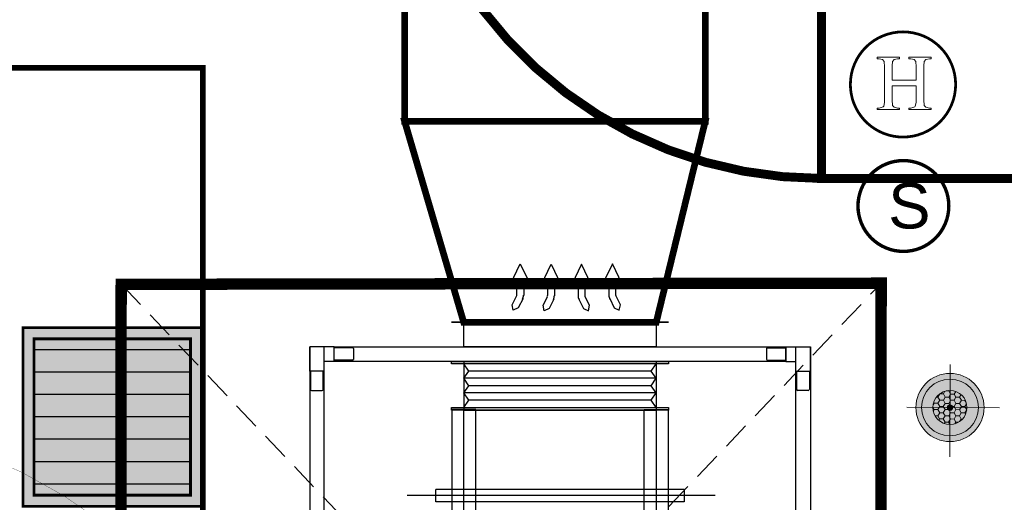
# Model space of a CAD drawing. Header units: millimetres. Extents: x -115221 to 194496, y -122556 to 375476.
# Tile 9 of 169: x 103453 to 105655, y -118817 to -117737. Entities that reach past the tile are written whole.
import ezdxf

# ---------------------------------------------------------------- set-up
doc = ezdxf.new("R2010")
doc.units = ezdxf.units.MM
doc.set_wipeout_variables(frame=1)
doc.linetypes.add('CONTINOUS', pattern=[0])
doc.linetypes.add('HIDDEN', pattern=[0.375, 0.25, -0.125])
for name, color, linetype in [('AC-CHW AHU', 1, 'Continuous'), ('AC-FA DUCT', 82, 'Continuous'), ('AC-RA GRILLE', 1, 'Continuous'), ('AC-SA DUCT', 150, 'Continuous'), ('AC-TRAP DOOR', 36, 'Continuous'), ('AC-VALVE STATION', 7, 'Continuous'), ('LIGHTING A', 7, 'Continuous')]:
    doc.layers.add(name, color=color, linetype=linetype)
for name, color, linetype, lineweight in [('ELE-SMOKE DETECTOR', 6, 'Continuous', 20), ('ELEC_HEAT DETECTOR', 4, 'CONTINOUS', 25), ('LIGHTING LAYOUT', 5, 'Continuous', 0), ('THERMOSTAT', 4, 'Continuous', 18)]:
    doc.layers.add(name, color=color, linetype=linetype, lineweight=lineweight)
doc.styles.get("Standard").update_dxf_attribs({"font": 'arial.ttf'})

# ---------------------------------------------------------------- blocks, each defined once
blk = doc.blocks.new('2000 CFM C.S. AHU')
at = {"layer": 'AC-CHW AHU', "color": 8}
for points in [[(3.901, 4.237), (3.146, 4.621), (2.954, 5.026), (3.407, 5.116), (4.093, 4.765)], [(4.183, 4.731), (5.082, 4.731), (5.082, 5.239), (6.73, 4.463), (5.082, 3.674), (5.082, 4.182), (4.148, 4.182)], [(3.846, 1.738), (3.111, 2.129), (2.919, 2.534), (3.359, 2.616), (4.059, 2.266)], [(4.148, 2.232), (5.048, 2.232), (5.048, 2.74), (6.695, 1.971), (5.048, 1.175), (5.048, 1.69), (4.114, 1.69)], [(4.148, -0.775), (5.048, -0.775), (5.048, -1.283), (6.695, -0.494), (5.048, 0.296), (5.048, -0.212), (4.114, -0.212)], [(3.846, -0.281), (3.111, -0.652), (2.919, -1.057), (3.359, -1.139), (4.059, -0.789)], [(4.183, -3.268), (5.082, -3.268), (5.082, -3.776), (6.73, -2.986), (5.082, -2.197), (5.082, -2.705), (4.148, -2.705)], [(3.901, -2.78), (3.146, -3.144), (2.954, -3.549), (3.407, -3.638), (4.093, -3.288)]]:
    blk.add_lwpolyline(points, dxfattribs=at)
for points in [[(3.853, 4.285), (3.956, 4.23), (4.073, 4.202), (4.189, 4.202)], [(4.1, 4.765), (4.128, 4.752), (4.162, 4.745), (4.189, 4.745)], [(3.819, 1.786), (3.922, 1.731), (4.038, 1.703), (4.155, 1.703)], [(4.066, 2.273), (4.093, 2.259), (4.128, 2.253), (4.155, 2.253)], [(4.155, -0.212), (4.038, -0.212), (3.922, -0.24), (3.819, -0.295)], [(4.155, -0.755), (4.128, -0.755), (4.093, -0.762), (4.066, -0.775)], [(4.189, -2.705), (4.073, -2.705), (3.956, -2.732), (3.853, -2.787)], [(4.189, -3.254), (4.162, -3.254), (4.128, -3.261), (4.1, -3.274)]]:
    blk.add_open_spline(points, degree=3, dxfattribs=at)
blk.add_wipeout([(-44, -18.993), (-32.325, -18.993), (-32.325, -20.174), (-29.455, -20.174), (-29.455, -20.909), (-31.549, -20.909), (-31.549, -21.087), (-29.249, -21.087), (-29.249, -20.174), (-15.695, -20.174), (-15.695, -21.087), (-13.409, -21.087), (-13.409, -20.909), (-15.503, -20.909), (-15.503, -20.174), (-12.633, -20.174), (-12.633, -18.993), (0, -18.993), (0, -6.536), (1.984, -6.536), (1.984, 9.036), (0, 9.036), (0, 21.5), (-43.911, 21.5)]).dxf.layer = 'AC-CHW AHU'
at = {"layer": 'AC-CHW AHU'}
for points in [[(-40.958, 20.319), (0, 20.319), (0, 21.493), (-40.958, 21.493)], [(-1.174, -17.029), (-1.174, 19.523), (0, 19.523), (0, -17.029)], [(1.984, -6.536), (0, -6.536), (0, 9.036), (1.984, 9.036), (1.984, 10.036), (1.984, -7.536)], [(-40.958, -17.819), (0, -17.819), (0, -19), (-40.958, -19)]]:
    blk.add_lwpolyline(points, close=True, dxfattribs=at)
for points in [[(-3.529, 21.335), (-3.529, 20.477), (-3.529, 20.477)], [(-3.529, 21.335), (-3.529, 20.477), (-3.529, 20.477)], [(-1.964, 21.425), (-3.46, 21.425), (-3.46, 21.425)], [(-1.964, 21.425), (-3.46, 21.425), (-3.46, 21.425)], [(-1.964, 21.493), (0, 21.493), (0, 21.493)], [(-1.964, 20.319), (-1.964, 21.493), (-1.964, 21.493)], [(-1.964, 21.493), (0, 21.493), (0, 21.493)], [(-1.964, 20.319), (-1.964, 21.493), (-1.964, 21.493)], [(0, 19.523), (0, 21.493), (0, 21.493)], [(0, 19.523), (0, 21.493), (0, 21.493)], [(-3.46, 20.402), (-1.964, 20.402), (-1.964, 20.402)], [(-3.46, 20.402), (-1.964, 20.402), (-1.964, 20.402)], [(-1.964, 20.319), (-1.174, 20.319), (-1.174, 20.319)], [(-1.964, 20.319), (-1.174, 20.319), (-1.174, 20.319)], [(-1.174, 19.523), (-1.174, 20.319), (-1.174, 20.319)], [(-1.174, 19.523), (-1.174, 20.319), (-1.174, 20.319)], [(-1.174, 19.523), (0, 19.523), (0, 19.523)], [(-1.174, 19.523), (0, 19.523), (0, 19.523)], [(-1.085, 18.033), (-1.085, 19.523), (-1.085, 19.523)], [(-1.085, 18.033), (-1.085, 19.523), (-1.085, 19.523)], [(-0.069, 18.033), (-0.069, 19.523), (-0.069, 19.523)], [(-0.069, 18.033), (-0.069, 19.523), (-0.069, 19.523)], [(-0.137, 17.964), (-1.016, 17.964), (-1.016, 17.964)], [(-0.137, 17.964), (-1.016, 17.964), (-1.016, 17.964)], [(-1.085, -15.533), (-1.085, -17.029), (-1.085, -17.029)], [(-1.085, -15.533), (-1.085, -17.029), (-1.085, -17.029)], [(-0.137, -15.464), (-1.016, -15.464), (-1.016, -15.464)], [(-0.137, -15.464), (-1.016, -15.464), (-1.016, -15.464)], [(-0.069, -15.533), (-0.069, -17.029), (-0.069, -17.029)], [(-0.069, -15.533), (-0.069, -17.029), (-0.069, -17.029)], [(-1.174, -17.029), (0, -17.029), (0, -17.029)], [(-1.174, -17.029), (-1.174, -17.819), (-1.174, -17.819)], [(-1.174, -17.029), (0, -17.029), (0, -17.029)], [(-1.174, -17.029), (-1.174, -17.819), (-1.174, -17.819)], [(0, -17.029), (0, -19), (0, -19)], [(0, -17.029), (0, -19), (0, -19)], [(-3.529, -18.842), (-3.529, -17.977), (-3.529, -17.977)], [(-3.529, -18.842), (-3.529, -17.977), (-3.529, -17.977)], [(-3.46, -17.908), (-1.964, -17.908), (-1.964, -17.908)], [(-3.46, -17.908), (-1.964, -17.908), (-1.964, -17.908)], [(-1.964, -17.819), (-1.174, -17.819), (-1.174, -17.819)], [(-1.964, -17.819), (-1.964, -19), (-1.964, -19)], [(-1.964, -17.819), (-1.174, -17.819), (-1.174, -17.819)], [(-1.964, -17.819), (-1.964, -19), (-1.964, -19)], [(-1.964, -18.931), (-3.46, -18.931), (-3.46, -18.931)], [(-1.964, -18.931), (-3.46, -18.931), (-3.46, -18.931)], [(-1.964, -19), (0, -19), (0, -19)], [(-1.964, -19), (0, -19), (0, -19)]]:
    blk.add_lwpolyline(points, dxfattribs=at)
at = {"layer": 'AC-CHW AHU', "color": 8}
for points in [[(-12.04, -11.301), (-12.04, 13.622), (-12.04, 13.622)], [(-12.535, -8.788), (-12.535, 11.281), (-12.535, 11.281)], [(-12.535, 11.281), (-11.546, 11.281), (-11.546, 11.281)], [(-11.546, -8.788), (-11.546, 11.281), (-11.546, 11.281)], [(-5.115, -6.536), (-5.115, 9.036), (-5.115, 9.036)], [(-1.174, 9.036), (-5.115, 9.036), (-5.115, 9.036)], [(-4.916, 9.036), (-4.319, 8.631), (-4.319, 8.631)], [(-4.319, 8.631), (-3.721, 9.036), (-3.721, 9.036)], [(-3.721, -5.149), (-3.721, 9.036), (-3.721, 9.036)], [(-3.721, 9.036), (-3.145, 8.631), (-3.145, 8.631)], [(-3.145, 8.631), (-2.547, 9.036), (-2.547, 9.036)], [(-2.547, -6.536), (-2.547, 9.036), (-2.547, 9.036)], [(-2.547, 9.036), (-1.964, 8.631), (-1.964, 8.631)], [(-1.964, 8.631), (-1.366, 9.036), (-1.366, 9.036)], [(-1.366, -5.149), (-1.366, 9.036), (-1.366, 9.036)], [(-4.319, -6.138), (-4.319, 8.631), (-4.319, 8.631)], [(-3.721, -6.536), (-3.721, 8.631), (-3.721, 8.631)], [(-3.145, -6.138), (-3.145, 8.631), (-3.145, 8.631)], [(-1.964, -6.138), (-1.964, 8.631), (-1.964, 8.631)], [(-4.916, -6.536), (-4.319, -6.138), (-4.319, -6.138)], [(-4.319, -6.138), (-3.721, -6.536), (-3.721, -6.536)], [(-3.721, -6.536), (-3.145, -6.138), (-3.145, -6.138)], [(-3.145, -6.138), (-2.547, -6.536), (-2.547, -6.536)], [(-2.547, -6.536), (-1.964, -6.138), (-1.964, -6.138)], [(-1.964, -6.138), (-1.366, -6.536), (-1.366, -6.536)], [(-1.174, -6.536), (-5.115, -6.536), (-5.115, -6.536)], [(-11.546, -8.788), (-12.535, -8.788), (-12.535, -8.788)]]:
    blk.add_lwpolyline(points, dxfattribs=at)
for points in [[(-5.06, 10.004), (-28.757, 10.004), (-28.757, 8.047), (-5.06, 8.047)], [(-5.115, -7.524), (-5.115, 10.018), (-4.916, 10.018), (-4.916, -7.524)], [(-1.366, -7.524), (-1.366, 10.018), (-1.174, 10.018), (-1.174, -7.524)], [(-18.966, -6.536), (-18.966, 9.036), (-5.115, 9.036), (-5.115, -6.536)], [(-5.06, -7.504), (-28.757, -7.504), (-28.757, -5.554), (-5.06, -5.554)]]:
    blk.add_lwpolyline(points, close=True, dxfattribs=at)
at = {"layer": 'AC-CHW AHU'}
for points in [[(-3.454, 21.425), (-3.495, 21.425), (-3.529, 21.39), (-3.529, 21.342)], [(-3.454, 21.425), (-3.495, 21.425), (-3.529, 21.39), (-3.529, 21.342)], [(-3.529, 20.484), (-3.529, 20.443), (-3.495, 20.402), (-3.454, 20.402)], [(-3.529, 20.484), (-3.529, 20.443), (-3.495, 20.402), (-3.454, 20.402)], [(-1.085, 18.04), (-1.085, 17.999), (-1.05, 17.964), (-1.009, 17.964)], [(-1.085, 18.04), (-1.085, 17.999), (-1.05, 17.964), (-1.009, 17.964)], [(-0.13, 17.964), (-0.089, 17.964), (-0.048, 17.999), (-0.048, 18.04)], [(-0.13, 17.964), (-0.089, 17.964), (-0.048, 17.999), (-0.048, 18.04)], [(-1.009, -15.45), (-1.05, -15.45), (-1.085, -15.485), (-1.085, -15.526)], [(-1.009, -15.45), (-1.05, -15.45), (-1.085, -15.485), (-1.085, -15.526)], [(-0.048, -15.526), (-0.048, -15.485), (-0.089, -15.45), (-0.13, -15.45)], [(-0.048, -15.526), (-0.048, -15.485), (-0.089, -15.45), (-0.13, -15.45)], [(-3.454, -17.895), (-3.495, -17.895), (-3.529, -17.929), (-3.529, -17.97)], [(-3.454, -17.895), (-3.495, -17.895), (-3.529, -17.929), (-3.529, -17.97)], [(-3.529, -18.828), (-3.529, -18.876), (-3.495, -18.911), (-3.454, -18.911)], [(-3.529, -18.828), (-3.529, -18.876), (-3.495, -18.911), (-3.454, -18.911)]]:
    blk.add_open_spline(points, degree=3, dxfattribs=at)
blk = doc.blocks.new('A$C1f2f5c9e')
at = {"layer": 'AC-RA GRILLE', "transparency": 33554457}
h = blk.add_hatch(color=256, dxfattribs=at)
h.dxf.hatch_style = 1
h.paths.add_polyline_path([(-200, 200), (200, 200), (200, -200), (-200, -200)])
at = {"layer": 'AC-RA GRILLE', "color": 8}
for p, q in [((175, 150), (-175, 150)), ((175, 100), (-175, 100)), ((175, 50), (-175, 50)), ((175, 0), (-175, 0)), ((175, -50), (-175, -50)), ((175, -100), (-175, -100)), ((175, -150), (-175, -150))]:
    blk.add_line(p, q, dxfattribs=at)
at = {"layer": 'AC-RA GRILLE', "const_width": 6.25}
for points in [[(-200, 200), (200, 200), (200, -200), (-200, -200)], [(-175, 175), (175, 175), (175, -175), (-175, -175)]]:
    blk.add_lwpolyline(points, close=True, dxfattribs=at)
blk = doc.blocks.new('A$Ce7ba4ce5')
at = {"layer": 'AC-FA DUCT', "const_width": 20}
blk.add_lwpolyline([(-4142.1, -3645.5), (-4142.1, -4345.5, -0.414214), (-5092.1, -3395.5), (-4392.1, -3395.5, 0.414214)], format="xyb", close=True, dxfattribs=at)
blk.add_lwpolyline([(-4142.1, -3645.5), (-3687.9, -3645.5), (-3687.9, -4345.5), (-4142.1, -4345.5)], close=True, dxfattribs=at)
at = {"layer": 'AC-SA DUCT', "ltscale": 250, "const_width": 15}
blk.add_lwpolyline([(-5074.9, -2178.7), (-4402.4, -2178.7), (-4402.4, -4217.4), (-5074.9, -4217.4)], close=True, dxfattribs=at)
at = {"layer": 'AC-VALVE STATION', "color": 20, "linetype": 'Continuous', "lineweight": 20, "const_width": 12.7}
blk.add_lwpolyline([(-5983.5, -4098.1), (-5983.5, -5571.3), (-5526.3, -5571.3), (-5526.3, -4098.1)], close=True, dxfattribs=at)
at = {"layer": 'AC-CHW AHU', "xscale": 27.65416608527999, "yscale": 27.65416608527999, "zscale": 27.65416608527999, "rotation": 89.99999999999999}
blk.add_blockref('2000 CFM C.S. AHU', (-4692.8, -4722.3), dxfattribs=at)
at = {"layer": 'AC-RA GRILLE'}
blk.add_blockref('A$C1f2f5c9e', (-5728.7, -4879.3), dxfattribs=at)
at = {"layer": 'AC-SA DUCT', "ltscale": 250, "const_width": 15}
blk.add_lwpolyline([(-5074.9, -4217.4), (-4402.4, -4217.4), (-4512.1, -4667.4), (-4942.7, -4667.4)], close=True, dxfattribs=at)
at = {"layer": 'AC-TRAP DOOR', "linetype": 'HIDDEN', "ltscale": 250}
for p, q in [((-5710.9, -6372.2), (-4008.9, -4579.8)), ((-5708.9, -4582.4), (-4010.8, -6369.7))]:
    blk.add_line(p, q, dxfattribs=at)
at = {"layer": 'AC-TRAP DOOR', "const_width": 25.4}
blk.add_lwpolyline([(-5710.9, -6368.9), (-5708.9, -4582.4), (-4008.9, -4579.8), (-4010.8, -6369.7)], close=True, dxfattribs=at)
at = {"layer": 'THERMOSTAT', "const_width": 0.595}
blk.add_lwpolyline([(-7285, -4037.4, 0.228813), (-6343.6, -4885, -0.309638), (-5331.2, -5728)], format="xyb", dxfattribs=at)
blk = doc.blocks.new('W DEWDD')
at = {"layer": 'LIGHTING LAYOUT', "ltscale": 500}
h = blk.add_hatch(color=143, dxfattribs=at)
h.dxf.hatch_style = 1
h.paths.add_polyline_path([(68223.796, -15975.133, 1), (68217.795, -15975.133, 1)])
h = blk.add_hatch(dxfattribs=at)
h.set_pattern_fill('HONEY', scale=0.10001)
h.set_pattern_definition([(0, (-60816.22137, -37945.08163), (0.4762963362, 0.2749898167), [0.3175308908, -0.6350617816]), (120, (-60816.22137, -37945.08163), (-0.47629633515, 0.2749898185), [0.3175308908, -0.6350617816]), (60, (-60816.22137, -37945.08163), (1.04e-09, 0.5499796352), [-0.6350617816, 0.3175308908])])
edge = h.paths.add_edge_path()
edge.add_arc((68220.795, -15975.133), 1.5, 0, 360)
h = blk.add_hatch(color=7, dxfattribs=at)
h.dxf.hatch_style = 1
edge = h.paths.add_edge_path()
edge.add_arc((68220.795, -15975.133), 0.239, 0, 360)
at = {"layer": 'LIGHTING LAYOUT', "color": 7, "ltscale": 500}
for p, q in [((68220.795, -15978.92), (68220.795, -15970.774)), ((68220.795, -15970.774), (68220.795, -15978.92)), ((68225.155, -15975.133), (68217.008, -15975.133))]:
    blk.add_line(p, q, dxfattribs=at)
for radius in [3, 2.5, 1.5, 0.239]:
    blk.add_circle((68220.795, -15975.133), radius, dxfattribs=at)
blk = doc.blocks.new('A$C2a5c69ef')
at = {"layer": 'LIGHTING A', "transparency": 33554687, "xscale": -25.40000000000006, "yscale": 25.40000000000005, "zscale": 25.40000000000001, "rotation": 179.6956773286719}
blk.add_blockref('W DEWDD', (-1729100.7, -401417.6), dxfattribs=at)
blk = doc.blocks.new('A$C535D7DF1')
at = {"layer": 'ELE-SMOKE DETECTOR', "const_width": 0.3}
blk.add_lwpolyline([(0, -4, 1), (0, 4, 1)], format="xyb", close=True, dxfattribs=at)
at = {"layer": 'ELE-SMOKE DETECTOR'}
blk.add_text('S', height=4, dxfattribs=at).set_placement((-1.339, -1.98))
blk = doc.blocks.new('HD')
at = {"ltscale": 0.25, "const_width": 0.242}
blk.add_lwpolyline([(17181.395, 986065.008, -0.999999), (17181.395, 986055.738, -0.414214), (17176.76, 986060.373, -0.414213), (17181.395, 986065.008, 1249872.437506)], format="xyb", dxfattribs=at)
at = {"color": 7, "lineweight": 0}
for points in [[(17181.092, 986062.764), (17179.12, 986062.764), (17179.12, 986062.64), (17179.281, 986062.64), (17179.597, 986062.559), (17179.734, 986062.41), (17179.746, 986062.373), (17179.777, 986061.945), (17179.777, 986058.975), (17179.771, 986058.783), (17179.697, 986058.455), (17179.653, 986058.405), (17179.281, 986058.287), (17179.12, 986058.287), (17179.12, 986058.163), (17181.092, 986058.163), (17181.092, 986058.287), (17180.924, 986058.287), (17180.614, 986058.368), (17180.472, 986058.51), (17180.459, 986058.548), (17180.428, 986058.975), (17180.428, 986060.249), (17182.567, 986060.249)], [(17183.875, 986062.764), (17181.91, 986062.764), (17181.91, 986062.64), (17182.071, 986062.64), (17182.381, 986062.559), (17182.524, 986062.41), (17182.536, 986062.373), (17182.567, 986061.945), (17182.567, 986060.758), (17180.428, 986060.758)], [(17180.428, 986060.758), (17180.428, 986061.945), (17180.428, 986062.02), (17180.472, 986062.398), (17180.614, 986062.559), (17180.924, 986062.64), (17181.092, 986062.64), (17181.092, 986062.764)], [(17182.567, 986060.249), (17182.567, 986058.975), (17182.561, 986058.783), (17182.48, 986058.455), (17182.437, 986058.405), (17182.071, 986058.287), (17181.91, 986058.287), (17181.91, 986058.163), (17183.875, 986058.163), (17183.875, 986058.287), (17183.714, 986058.287), (17183.398, 986058.368), (17183.262, 986058.51), (17183.249, 986058.548), (17183.218, 986058.975), (17183.218, 986061.945), (17183.218, 986062.02), (17183.255, 986062.398), (17183.404, 986062.559), (17183.714, 986062.64), (17183.875, 986062.64), (17183.875, 986062.764)]]:
    blk.add_lwpolyline(points, dxfattribs=at)
blk = doc.blocks.new('A$C997a23df')
blk.add_blockref('A$Ce7ba4ce5', (0, -0.6))
blk.add_blockref('A$C2a5c69ef', (-9693.3, -0.1))
at = {"layer": 'ELE-SMOKE DETECTOR', "xscale": 25.4, "yscale": 25.4, "zscale": 25.4}
blk.add_blockref('A$C535D7DF1', (-3959.2, -4407.7), dxfattribs=at)
at = {"layer": 'ELEC_HEAT DETECTOR', "xscale": 25.4, "yscale": 25.4, "zscale": 25.4}
blk.add_blockref('HD', (-440367.5, -25050069.2), dxfattribs=at)

msp = doc.modelspace()

# ---------------------------------------------------------------- block references
msp.add_blockref('A$C997a23df', (109388.5, -113746.3))

doc.saveas('drawing.dxf')
